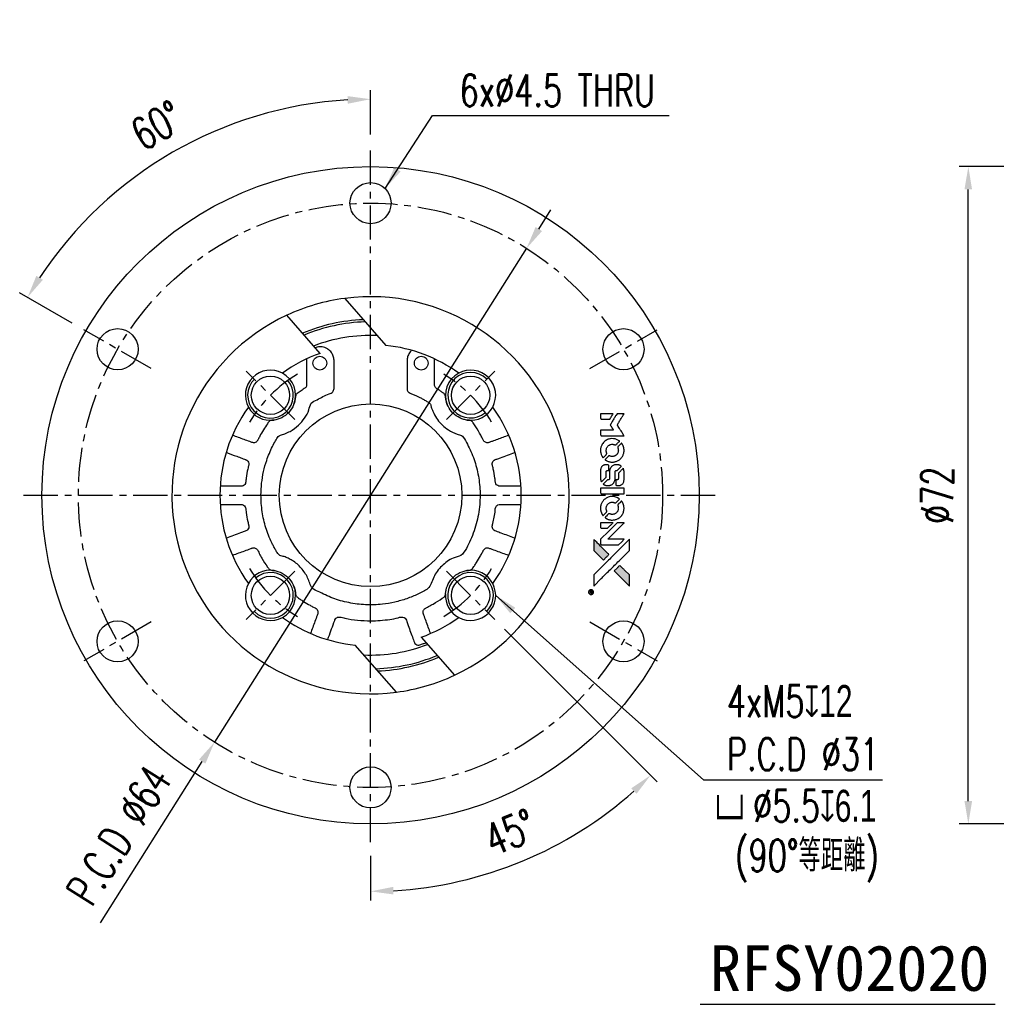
# Model space of a CAD drawing. Header units: millimetres. Extents: x -30 to 365, y -61 to 53.
# Tile 1 of 3: x -30 to 77, y -56 to 52. Entities that reach past the tile are written whole.
import ezdxf
from ezdxf.enums import TextEntityAlignment as Align

# ---------------------------------------------------------------- set-up
doc = ezdxf.new("R2010")
doc.units = ezdxf.units.MM
doc.linetypes.add('CENTER', pattern=[2, 1.25, -0.25, 0.25, -0.25])
for name, color, linetype in [('CHA', 7, 'Continuous'), ('CL', 1, 'CENTER'), ('DIM', 4, 'Continuous'), ('OUT', 3, 'Continuous')]:
    doc.layers.add(name, color=color, linetype=linetype)
doc.styles.add('DIM-7', font='SIMPLEX.shx', dxfattribs={"width": 0.7, "bigfont": 'chineset.shx'})
doc.styles.add('T', font='kaiu.ttf')
doc.dimstyles.new('CNS', dxfattribs={"dimtxt": 3.5, "dimasz": 2.5, "dimexe": 1, "dimexo": 1.5, "dimgap": 0.09, "dimtad": 0, "dimdsep": 46, "dimtxsty": 'DIM-7', "dimcen": 0.09, "dimclrd": 1, "dimclre": 1, "dimclrt": 4, "dimadec": 0, "dimazin": 0, "dimtfac": 1, "dimtix": 1, "dimtmove": 2, "dimatfit": 3, "dimfxl": 1, "dimtvp": 0.971429, "dimtolj": 1, "dimarcsym": 0})

# ---------------------------------------------------------------- blocks, each defined once
blk = doc.blocks.new('*D0')
at = {"layer": 'DEFPOINTS', "color": 0}
for p in [(74.26, 36), (111, 36), (111, -36)]:
    blk.add_point(p, dxfattribs=at)
at = {"layer": 'DIM', "color": 0, "lineweight": -2}
for p, q in [((109.5, 36), (73.26, 36)), ((74.26, -33.5), (74.26, 33.5)), ((109.5, -36), (73.26, -36))]:
    blk.add_line(p, q, dxfattribs=at)
at = {"layer": 'DIM', "color": 0}
for points in [[(73.84, 33.5), (74.67, 33.5), (74.26, 36)], [(73.84, -33.5), (74.67, -33.5), (74.26, -36)]]:
    blk.add_solid(points, dxfattribs=at)
at = {"layer": 'DIM', "color": 0, "insert": (70.86, 0), "char_height": 3.5, "attachment_point": 5, "rotation": 90, "style": 'DIM-7'}
blk.add_mtext('\\A1;%%C72', dxfattribs=at)
blk = doc.blocks.new('*D18')
at = {"layer": 'DEFPOINTS', "color": 0}
for p in [(8.78, 38), (17.08, -8.31), (22.39, -13.61), (8.78, -38), (20, -41.9)]:
    blk.add_point(p, dxfattribs=at)
at = {"layer": 'DIM', "color": 0, "lineweight": -2}
for p, q in [((23.45, -14.67), (40.16, -31.38)), ((8.78, -39.5), (8.78, -44.38))]:
    blk.add_line(p, q, dxfattribs=at)
blk.add_arc((8.78, 0), 43.38, 273.3026, 311.6974, dxfattribs=at)
at = {"layer": 'DIM', "color": 0}
for points in [[(37.34, -32.09), (37.92, -32.69), (39.45, -30.67)], [(11.29, -43.72), (11.26, -42.89), (8.78, -43.38)]]:
    blk.add_solid(points, dxfattribs=at)
at = {"layer": 'DIM', "color": 0, "insert": (24.07, -36.93), "char_height": 3.5, "attachment_point": 5, "rotation": 22.5, "style": 'DIM-7'}
blk.add_mtext('\\A1;45°', dxfattribs=at)
blk = doc.blocks.new('*D19')
at = {"layer": 'DEFPOINTS', "color": 0}
for p in [(25.87, 27.05), (-8.32, -27.05)]:
    blk.add_point(p, dxfattribs=at)
at = {"layer": 'DIM', "color": 0, "lineweight": -2}
for p, q in [((27.21, 29.16), (28.54, 31.28)), ((25.87, 27.05), (-8.32, -27.05)), ((-20.81, -46.81), (-9.66, -29.16))]:
    blk.add_line(p, q, dxfattribs=at)
at = {"layer": 'DIM', "color": 0}
for points in [[(26.86, 29.39), (27.56, 28.94), (25.87, 27.05)], [(-10.01, -28.94), (-9.31, -29.39), (-8.32, -27.05)]]:
    blk.add_solid(points, dxfattribs=at)
at = {"layer": 'DIM', "color": 0, "insert": (-18.78, -37.23), "char_height": 3.5, "attachment_point": 5, "rotation": 57.7046, "style": 'DIM-7'}
blk.add_mtext('\\A1;P.C.D ∅64', dxfattribs=at)
blk = doc.blocks.new('*D20')
at = {"layer": 'DEFPOINTS', "color": 0}
for p in [(-6.06, 40.76), (8.78, 38), (-22.62, 18.12), (-15.26, 13.87), (8.78, -38)]:
    blk.add_point(p, dxfattribs=at)
at = {"layer": 'DIM', "color": 7, "lineweight": -2}
for p, q in [((8.78, 39.5), (8.78, 44.38)), ((-23.92, 18.87), (-29.66, 22.19))]:
    blk.add_line(p, q, dxfattribs=at)
blk.add_arc((8.78, 0), 43.38, 93.3026, 146.6974, dxfattribs=at)
at = {"layer": 'DIM', "color": 7}
for points in [[(6.26, 43.72), (6.29, 42.89), (8.78, 43.38)], [(-27.12, 23.6), (-27.83, 24.04), (-28.79, 21.69)]]:
    blk.add_solid(points, dxfattribs=at)
at = {"layer": 'DIM', "color": 7, "insert": (-14.61, 40.51), "char_height": 3.5, "attachment_point": 5, "rotation": 30, "style": 'DIM-7'}
blk.add_mtext('\\A1;60°', dxfattribs=at)
blk = doc.blocks.new('A$C4a83a9b0')
at = {"linetype": 'Continuous'}
h = blk.add_hatch(color=256, dxfattribs=at)
h.dxf.hatch_style = 1
h.paths.add_polyline_path([(3147, 747), (3045, 747), (2943, 747), (2856, 658, 0.000288), (2822, 624, 0.000479), (2794, 596, 0.000013), (2768, 570, 0.197177), (2768, 570, 0.197497), (2768, 569, 0.00004), (2783, 554, 0.000834), (2799, 538, 0.000506), (2818, 519), (2869, 468), (3008, 607)])
h.paths.add_polyline_path([(2670, 271), (2620, 321, 0.000476), (2601, 340, 0.000789), (2584, 357, 0.000035), (2569, 371, 0.19758), (2569, 372, 0.198396), (2569, 371, 0.000019), (2549, 351, 0.000582), (2526, 329, 0.000351), (2500, 303, 0.000108), (2389, 191, 0.000692), (2332, 134, 0.000077), (2294, 95, 0.197527), (2293, 94, 0.410182), (2294, 93, 0.000493), (2314, 93, 0.002424), (2343, 93, 0.000529), (2393, 93), (2493, 93), (2581, 182)])
for points in [[(2413, 624, -0.000056), (2473, 563, -0.000021), (2559, 478, -0.000021), (2652, 385, -0.000025), (2739, 297), (2943, 93), (3044, 93), (3145, 93), (3009, 230, 0.000274), (2943, 296, 0.000123), (2857, 383, 0.000121), (2766, 475, 0.000165), (2683, 557), (2494, 747), (2392, 747), (2291, 747)], [(2856, 658, 0.000288), (2822, 624, 0.000479), (2794, 596, 0.000013), (2768, 570, 0.197177), (2768, 570, 0.197497), (2768, 569, 0.00004), (2783, 554, 0.000836), (2799, 538, 0.000505), (2818, 519), (2869, 468), (3008, 607), (3147, 747), (3045, 747), (2943, 747)], [(0, 584), (0, 519), (18, 508, -0.000297), (29, 501, -0.000037), (52, 487, -0.000043), (80, 470, -0.000036), (111, 451, 0.000044), (140, 433, 0.000063), (166, 417, 0.000035), (188, 404, 0.0009), (194, 400), (203, 395), (214, 402, 0.001175), (221, 406, 0.000208), (233, 413, 0.000225), (247, 422, 0.000203), (262, 432, -0.000711), (276, 440, -0.001119), (288, 448, -0.000263), (299, 455, -0.04589), (300, 455, -0.519312), (301, 454, -0.001914), (302, 437, -0.003124), (302, 408, -0.000285), (302, 337), (302, 219), (343, 219, 0.001727), (373, 219, 0.025279), (383, 219, 0.073886), (390, 221, 0.07426), (395, 224, 0.03264), (396, 225, 0.01784), (398, 227, 0.017712), (399, 229, 0.026854), (400, 231), (403, 235), (403, 442), (403, 649), (401, 647, -0.004595), (399, 646, -0.00016), (393, 642, -0.000298), (385, 638, -0.000208), (377, 633, 0.000986), (352, 617, 0.00025), (312, 592, 0.000268), (270, 566, 0.000436), (234, 543, -0.002932), (222, 535, -0.004718), (212, 529, -0.001113), (203, 524, -0.227179), (202, 524, -0.045982), (201, 524, -0.000145), (188, 532, -0.000825), (175, 540, -0.000517), (159, 550, 0.000056), (104, 584, 0.000289), (74, 603, 0.000481), (51, 617, 0.000418), (28, 631), (0, 648)], [(494, 559, 0.064158), (468, 510, 0.06356), (455, 455, 0.064004), (456, 399, 0.066747), (471, 345, 0.04321), (489, 312, 0.044737), (513, 283, 0.044901), (541, 258, 0.044184), (573, 239, 0.026293), (598, 229, 0.033344), (621, 222, 0.033227), (646, 219, 0.025815), (673, 218, 0.023119), (698, 220, 0.031044), (721, 224, 0.031337), (743, 231, 0.024258), (766, 241, 0.015622), (774, 245, 0.008495), (784, 251, 0.008415), (793, 257, 0.020814), (799, 262), (802, 264), (772, 295, 0.002843), (748, 318, 0.033917), (739, 327, 0.087906), (732, 330, 0.073302), (723, 332, 0.022047), (719, 331, 0.026465), (715, 331, 0.022233), (711, 330, 0.009985), (706, 328, -0.039011), (686, 323, -0.044398), (666, 322, -0.045096), (647, 324, -0.04265), (628, 329, -0.071154), (601, 344, -0.068827), (579, 365, -0.068713), (564, 392, -0.070507), (557, 422, -0.028605), (557, 435, -0.031418), (558, 447, -0.031044), (560, 460, -0.02668), (564, 472, 0.038913), (567, 479, 0.043732), (568, 487, 0.047754), (567, 494, 0.075756), (566, 499, 0.07294), (564, 502, 0.003456), (556, 510, 0.005023), (546, 521, 0.002422), (532, 535, 0.000819), (520, 547, 0.001349), (510, 557, 0.0001), (500, 566, 0.205335), (500, 567, 0.219821), (500, 566, 0.002494), (498, 564, 0.007089), (496, 562, 0.004494)], [(646, 646, 0.024131), (627, 644, 0.022344), (609, 639, 0.021883), (590, 633, 0.020884), (572, 625, 0.010669), (562, 619, 0.010389), (552, 613, 0.010913), (543, 608, 0.022227), (536, 603), (534, 601), (566, 569, 0.002452), (579, 556, 0.003628), (590, 546, 0.001662), (600, 536, 0.070159), (602, 535, 0.047671), (604, 534, 0.018624), (607, 534, 0.017921), (610, 533, 0.018804), (613, 533, 0.018255), (617, 533, 0.041312), (620, 533, 0.037164), (623, 534, 0.012342), (627, 536, -0.015101), (638, 540, -0.035998), (646, 542, -0.033244), (655, 543, -0.011249), (669, 543, -0.004059), (679, 543, -0.019693), (685, 543, -0.027943), (690, 542, -0.014411), (696, 540, -0.033089), (711, 535, -0.033887), (724, 528, -0.034021), (737, 520, -0.033942), (748, 510, -0.02816), (758, 498, -0.035032), (766, 486, -0.035269), (772, 473, -0.029196), (777, 459, -0.037862), (780, 442, -0.043657), (780, 426, -0.043064), (778, 410, -0.035184), (772, 393, 0.033699), (770, 386, 0.052815), (769, 378, 0.059167), (769, 372, 0.058972), (771, 366, 0.059208), (774, 361, 0.021125), (780, 355, 0.008691), (790, 345, 0.000851), (814, 321, 0.001873), (826, 309, 0.013884), (832, 303, 0.022355), (836, 300, 0.341453), (837, 301, 0.073011), (841, 304, 0.004587), (848, 315, 0.00748), (855, 327, 0.016837), (860, 336, 0.028606), (870, 359, 0.031352), (877, 381, 0.031004), (881, 405, 0.0268), (882, 430, 0.026698), (881, 457, 0.03002), (877, 482, 0.030357), (869, 506, 0.028554), (859, 530, 0.062944), (830, 574, 0.062206), (790, 610, 0.062448), (743, 634, 0.064355), (692, 646, 0.017377), (682, 647, 0.008369), (669, 647, 0.008367), (656, 647, 0.01757)], [(953, 591, 0.023289), (946, 581, 0.026845), (941, 571, 0.026047), (937, 560, 0.019751), (933, 547, 0.013249), (932, 540, 0.025169), (931, 534, 0.016532), (931, 527, 0.002937), (931, 514, 0.003317), (931, 501, 0.011808), (931, 494, 0.01777), (931, 488, 0.021476), (932, 483, 0.04325), (939, 460, 0.045753), (950, 439, 0.04649), (965, 421, 0.047672), (982, 406, 0.025315), (989, 401, 0.015208), (998, 396, 0.01512), (1008, 392, 0.022488), (1017, 389, 0.027857), (1030, 385, 0.034138), (1043, 383, 0.014286), (1063, 383, 0.00124), (1113, 383, -0.00103), (1144, 382, -0.002552), (1166, 382, -0.001594), (1184, 382, -0.047676), (1188, 381, -0.085307), (1195, 378, -0.097789), (1201, 373, -0.085947), (1205, 366, -0.051339), (1207, 356, 0.014634), (1207, 352, 0.015028), (1208, 349, 0.014927), (1208, 346, 0.059415), (1209, 345, 0.070595), (1212, 341, 0.00028), (1247, 305, 0.000111), (1283, 268, 0.200239), (1285, 268, 0.268906), (1286, 268, 0.001866), (1291, 277, 0.007532), (1296, 286, 0.017818), (1299, 292, 0.013256), (1302, 299, 0.011636), (1304, 307, 0.011528), (1307, 315, 0.012303), (1309, 323, 0.0423), (1310, 335, 0.013657), (1311, 353, 0.013857), (1310, 371, 0.037428), (1308, 384, 0.014927), (1306, 393, 0.0122), (1303, 402, 0.012518), (1300, 410, 0.023062), (1297, 417, 0.065961), (1281, 441, 0.06055), (1258, 461, 0.059676), (1231, 475, 0.060497), (1202, 483, 0.025683), (1196, 483, 0.001528), (1177, 483, 0.002124), (1153, 483, 0.001173), (1123, 484, -0.000809), (1072, 484, -0.017164), (1057, 484, -0.063931), (1048, 486, -0.108429), (1043, 489, -0.052941), (1039, 493, -0.063675), (1037, 498, -0.050562), (1036, 503, -0.020337), (1035, 511, 0.009897), (1035, 515, 0.016482), (1034, 519, 0.019019), (1033, 522, 0.06043), (1033, 524, 0.076267), (1029, 529, 0.00054), (996, 562, 0.000307), (961, 596, 0.142594), (959, 597, 0.232419), (958, 597, 0.022995), (956, 596, 0.024627), (955, 594, 0.015407)], [(1047, 647, 0.018538), (1040, 646, 0.010695), (1032, 645, 0.01068), (1025, 643, 0.017678), (1018, 641, 0.013849), (1011, 638, 0.011814), (1004, 635, 0.004513), (997, 632, 0.290035), (996, 631, 0.196418), (996, 630, 0.000124), (1009, 618, 0.001477), (1022, 604, 0.000898), (1039, 587), (1082, 545), (1135, 544, -0.001471), (1175, 544, -0.028714), (1188, 543, -0.097073), (1195, 541, -0.084199), (1201, 536, -0.042698), (1204, 532, -0.053912), (1206, 528, -0.051004), (1207, 524, -0.032967), (1207, 518, 0.00807), (1207, 516, 0.003023), (1207, 512, 0.002994), (1207, 508, 0.003629), (1208, 504), (1208, 495), (1249, 495, 0.001618), (1269, 495, 0.005206), (1282, 495, 0.00535), (1291, 495, 0.060675), (1294, 496, 0.048484), (1296, 497, 0.02389), (1299, 498, 0.022812), (1301, 500, 0.02462), (1303, 502, 0.061781), (1307, 507, 0.080179), (1310, 512, 0.048561), (1311, 520, 0.010021), (1311, 534, 0.016602), (1310, 554, 0.031409), (1308, 569, 0.036474), (1305, 582, 0.03439), (1299, 595, 0.065928), (1285, 615, 0.069066), (1266, 631, 0.065697), (1243, 641, 0.051559), (1216, 646, 0.020904), (1202, 647, 0.000451), (1131, 647, 0.000419), (1060, 647, 0.022759)], [(1360, 433), (1361, 219), (1403, 219), (1445, 219), (1450, 222, 0.071429), (1454, 225, 0.054799), (1457, 229, 0.053585), (1460, 234, 0.060698), (1461, 239, 0.033975), (1462, 248, 0.000112), (1462, 357, 0.000726), (1462, 464, 0.001084), (1461, 557), (1461, 648), (1410, 648), (1360, 648)], [(1552, 559, 0.018008), (1546, 550, 0.009842), (1539, 538, 0.009807), (1532, 526, 0.015716), (1527, 515, 0.048467), (1515, 477, 0.045841), (1511, 436, 0.046006), (1513, 395, 0.049638), (1524, 357, 0.064819), (1550, 307, 0.06695), (1588, 266, 0.066691), (1636, 236, 0.063505), (1691, 220, 0.03135), (1705, 218, 0.010439), (1725, 218, 0.010391), (1746, 218, 0.032408), (1759, 220, 0.015696), (1776, 223, 0.018095), (1791, 227, 0.018551), (1805, 233, 0.018352), (1820, 239, 0.015568), (1829, 244, 0.009832), (1839, 250, 0.009795), (1849, 257, 0.023727), (1856, 262), (1859, 264), (1828, 295, 0.001528), (1811, 313, 0.010022), (1802, 322, 0.019586), (1796, 326, 0.061865), (1792, 329, 0.055054), (1785, 331, 0.061607), (1778, 332, 0.048725), (1771, 331, 0.020221), (1761, 328, -0.017722), (1750, 325, -0.02685), (1740, 323, -0.02759), (1730, 322, -0.020233), (1719, 322, -0.04793), (1699, 325, -0.048386), (1679, 332, -0.047866), (1661, 342, -0.044964), (1645, 356, -0.04333), (1631, 373, -0.050921), (1622, 391, -0.051473), (1616, 411, -0.0459), (1614, 432, -0.019014), (1614, 442, -0.024114), (1616, 451, -0.025081), (1618, 460, -0.023892), (1620, 469, 0.008624), (1623, 475, 0.026486), (1624, 480, 0.035074), (1625, 484, 0.02756), (1625, 489, 0.087163), (1624, 496, 0.073291), (1620, 503, 0.028074), (1611, 512, 0.002594), (1589, 535), (1557, 567)], [(1702, 646, 0.023681), (1684, 644, 0.022402), (1666, 639, 0.021929), (1649, 633, 0.020503), (1631, 625, 0.013745), (1621, 620, 0.009767), (1610, 614, 0.009658), (1601, 607, 0.027804), (1594, 602), (1592, 600), (1623, 569, 0.002053), (1638, 554, 0.006738), (1649, 544, 0.007826), (1656, 538, 0.063909), (1659, 535, 0.061532), (1665, 533, 0.068674), (1671, 533, 0.052072), (1678, 534, 0.019648), (1687, 537, -0.018366), (1698, 540, -0.0288), (1708, 542, -0.029061), (1718, 543, -0.019155), (1730, 543, -0.053809), (1755, 540, -0.058833), (1778, 531, -0.058566), (1799, 516, -0.052525), (1816, 498, -0.044733), (1826, 481, -0.040573), (1833, 463, -0.041123), (1837, 445, -0.04951), (1838, 427, -0.017369), (1837, 418, -0.024255), (1835, 411, -0.023787), (1833, 403, -0.015798), (1830, 395, 0.010631), (1828, 390, 0.033653), (1827, 386, 0.037806), (1827, 383, 0.016307), (1827, 378, 0.068179), (1828, 369, 0.095747), (1831, 362, 0.033418), (1840, 352, 0.002133), (1867, 325, 0.001452), (1883, 310, 0.012393), (1890, 304, 0.020479), (1894, 301, 0.344362), (1896, 301, 0.074287), (1899, 304, 0.005454), (1906, 316, 0.008391), (1914, 328, 0.017097), (1919, 338, 0.027375), (1928, 358, 0.02835), (1934, 379, 0.027723), (1938, 401, 0.023913), (1940, 425, 0.027047), (1939, 453, 0.031685), (1935, 479, 0.032425), (1928, 504, 0.031013), (1918, 528, 0.037914), (1901, 557, 0.040153), (1880, 583, 0.039834), (1855, 604, 0.036173), (1826, 623, 0.040752), (1798, 635, 0.035885), (1766, 644, 0.035491), (1734, 647, 0.037615)], [(1990, 585), (1990, 520), (2141, 369), (2292, 219), (2334, 219, 0.0008), (2360, 219, 0.010795), (2370, 219, 0.030495), (2376, 220, 0.080372), (2380, 221, 0.03816), (2383, 224, 0.041799), (2386, 226, 0.042486), (2389, 229, 0.042078), (2391, 233, 0.099276), (2392, 238, 0.003302), (2392, 259, 0.002586), (2392, 296, 0.000204), (2392, 393), (2392, 549), (2342, 599), (2292, 649), (2291, 499), (2291, 349), (2143, 498, 0.000253), (2086, 554, 0.000412), (2038, 603, 0.000041), (1995, 646, 0.041338), (1993, 648), (1990, 650)], [(0, 333), (0, 219), (42, 219, 0.000842), (68, 219, 0.010591), (78, 219, 0.028995), (84, 219, 0.069543), (87, 221, 0.051063), (91, 223, 0.039932), (95, 226, 0.039414), (98, 230, 0.045845), (100, 233, 0.094811), (101, 237, 0.007124), (101, 249, 0.004713), (101, 268, 0.000534), (101, 311), (101, 385), (91, 391, 0.000828), (60, 410, 0.000879), (31, 428, 0.000048), (1, 446, 0.137596), (0, 447, 0.413028), (0, 446, 0.000016), (0, 413, 0.000623), (0, 376, 0.000374)], [(947, 370, 0.065483), (942, 367, 0.053271), (938, 363, 0.052018), (934, 359, 0.0556), (931, 353, 0.036839), (930, 350, 0.026922), (930, 346, 0.016905), (930, 340, 0.004317), (930, 332, 0.016369), (930, 313, 0.029936), (932, 298, 0.03418), (936, 285, 0.031327), (941, 272, 0.046935), (951, 256, 0.054053), (963, 243, 0.053701), (977, 233, 0.045364), (995, 225, 0.032479), (1010, 221, 0.03386), (1025, 219, 0.013578), (1050, 219, 0.001155), (1113, 219, 0.000413), (1166, 219, 0.005008), (1187, 219, 0.013199), (1199, 220, 0.033956), (1207, 221, 0.013909), (1216, 223, 0.010864), (1225, 226, 0.010938), (1234, 229, 0.028702), (1239, 232), (1244, 234), (1201, 278), (1158, 322), (1107, 322, -0.001504), (1085, 322, -0.00328), (1069, 322, -0.001901), (1056, 322, -0.061333), (1053, 323, -0.063621), (1048, 324, -0.048633), (1044, 327, -0.046769), (1040, 331, -0.047961), (1038, 336, -0.02678), (1036, 340, -0.050957), (1035, 343, -0.029398), (1035, 347, -0.00401), (1034, 357), (1034, 372), (993, 372, 0.001061), (969, 371, 0.009147), (958, 371, 0.020721), (952, 371, 0.051619)], [(1990, 332), (1990, 218), (2032, 219), (2075, 219), (2080, 222, 0.03146), (2082, 224, 0.026444), (2084, 226, 0.026444), (2086, 228, 0.031457), (2087, 230), (2091, 235), (2091, 291), (2091, 347), (2041, 396, 0.000745), (2022, 415, 0.001228), (2006, 431, 0.000087), (1991, 445, 0.195134), (1991, 446, 0.412117), (1990, 445, 0.000048), (1990, 412, 0.00109), (1990, 376, 0.000653)], [(2500, 303, 0.000108), (2389, 191, 0.000692), (2332, 134, 0.000077), (2294, 95, 0.197527), (2293, 94, 0.410182), (2294, 93, 0.000493), (2314, 93, 0.002424), (2343, 93, 0.000529), (2393, 93), (2493, 93), (2581, 182), (2670, 271), (2620, 321, 0.000476), (2601, 340, 0.000789), (2584, 357, 0.000035), (2569, 371, 0.19758), (2569, 372, 0.198396), (2569, 371, 0.000019), (2549, 351, 0.000582), (2526, 329, 0.000351)], [(3243, 89, 0.082374), (3230, 83, 0.083404), (3220, 73, 0.082663), (3213, 60, 0.07897), (3211, 46, 0.084941), (3214, 30, 0.08953), (3222, 16, 0.090743), (3234, 6, 0.090193), (3249, 1, 0.10067), (3266, 1, 0.099454), (3281, 9, 0.097736), (3293, 22, 0.09365), (3299, 38, 0.07584), (3299, 51, 0.068415), (3296, 64, 0.068328), (3289, 75, 0.075277), (3279, 83, 0.059367), (3271, 88, 0.048986), (3262, 90, 0.048519), (3252, 90, 0.055347)], [(3237, 45), (3237, 20), (3240, 20), (3243, 20), (3243, 30), (3244, 41), (3250, 41), (3256, 42), (3260, 35, -0.003356), (3262, 32, -0.002757), (3264, 29, -0.002784), (3266, 26, -0.007382), (3267, 24, 0.019487), (3269, 21, 0.098302), (3270, 20, 0.116932), (3271, 20, 0.032798), (3273, 20), (3277, 20), (3274, 24, 0.005748), (3273, 27, 0.002522), (3271, 30, 0.002495), (3269, 33, 0.00334), (3267, 36), (3263, 42), (3267, 44, 0.066516), (3270, 46, 0.085926), (3272, 49, 0.082934), (3274, 53, 0.05747), (3274, 57, 0.023576), (3273, 60, 0.043538), (3273, 62, 0.050891), (3272, 64, 0.049897), (3271, 65, 0.067884), (3268, 68, 0.077412), (3264, 70, 0.049266), (3258, 70, 0.012208), (3250, 71), (3237, 71)], [(3264, 62, -0.120545), (3266, 60, -0.09136), (3267, 57, -0.087576), (3267, 53, -0.098026), (3265, 50, -0.079907), (3264, 49, -0.087697), (3262, 48, -0.041371), (3259, 48, -0.005557), (3253, 48), (3243, 47), (3243, 56), (3243, 65), (3252, 65, -0.007471), (3258, 64, -0.035301), (3261, 64, -0.060486), (3263, 64, -0.063546)]]:
    blk.add_lwpolyline(points, format="xyb", close=True)
blk = doc.blocks.new('A$C9323e3cd')
at = {"xscale": 0.006, "yscale": 0.006, "zscale": 0.006, "rotation": 90}
blk.add_blockref('A$C4a83a9b0', (4.48, 0), dxfattribs=at)

msp = doc.modelspace()

# ---------------------------------------------------------------- linework, layer by layer
at = {"layer": 'CL', "color": 7, "ltscale": 3}
for p, q in [((8.776, -37.998), (8.776, 37.998)), ((-15.257, 13.875), (-22.618, 18.125)), ((32.808, 13.875), (40.169, 18.125)), ((0.467, 8.309), (-4.836, 13.612)), ((17.084, 8.309), (22.387, 13.612)), ((-29.222, 0), (46.774, 0)), ((0.467, -8.309), (-4.836, -13.612)), ((17.084, -8.309), (22.387, -13.612)), ((-15.257, -13.875), (-22.618, -18.125)), ((32.808, -13.875), (40.169, -18.125))]:
    msp.add_line(p, q, dxfattribs=at)
msp.add_circle((8.776, 0), 32, dxfattribs=at)
for start, end in [(121.12474, 148.87526), (31.12474, 58.87526), (211.12474, 238.87526), (301.12474, 328.87526)]:
    msp.add_arc((8.776, 0), 15.5, start, end, dxfattribs=at)
at = {"layer": 'DIM', "color": 7}
msp.add_line((44.872, -55.751), (77.197, -55.751), dxfattribs=at)
for centre, start, end in [((19.736, 10.96), 45, 310.37435), ((-2.185, 10.96), 135, 40.37435), ((-2.185, -10.96), 225, 130.37435), ((19.736, -10.96), 315, 220.37435)]:
    msp.add_arc(centre, 2.5, start, end, dxfattribs=at)
at = {"layer": 'OUT', "color": 7, "linetype": 'Continuous'}
for p, q in [((5.947, 21.565), (10.453, 16.415)), ((3.242, 15.544), (-0.408, 19.716)), ((14.309, -15.544), (17.959, -19.716)), ((11.604, -21.565), (7.098, -16.415))]:
    msp.add_line(p, q, dxfattribs=at)
for centre, radius in [((8.776, 0), 35.998), ((8.776, 32), 2.25), ((-18.937, 16), 2.25), ((36.488, 16), 2.25), ((-2.185, 10.96), 2.1), ((19.736, 10.96), 2.1), ((8.776, 0), 10), ((-2.185, -10.96), 2.1), ((19.736, -10.96), 2.1), ((-18.937, -16), 2.25), ((36.488, -16), 2.25), ((8.776, -32), 2.25)]:
    msp.add_circle(centre, radius, dxfattribs=at)
for centre, radius, start, end in [((8.776, 0), 21.75, 294.97423, 97.47268), ((8.776, 0), 21.75, 97.47268, 114.97423), ((8.776, 0), 21.75, 114.97423, 277.47268), ((8.776, 0), 19.25, 92.34915, 112.79903), ((8.776, 0), 19, 91.7397, 112.54833), ((8.776, 0), 17.5, 87.57153, 110.88413), ((8.776, 0), 16.5, 54.18787, 84.16528), ((8.776, 0), 16.5, 109.59441, 125.81213), ((-2.185, 10.96), 2.75, 61.65791, 208.34209), ((-2.185, 10.96), 2.75, 338.77754, 61.65791), ((19.736, 10.96), 2.75, 118.34209, 202.00383), ((19.736, 10.96), 2.75, 331.65791, 118.34209), ((8.776, 0), 16.5, 144.18787, 215.81213), ((-2.185, 10.96), 2.75, 208.34209, 278.12439), ((19.736, 10.96), 2.75, 262.49116, 331.65791), ((8.776, 0), 16.5, 324.18787, 35.81213), ((-2.185, -10.96), 2.75, 81.8876, 151.65791), ((19.736, -10.96), 2.75, 28.34209, 98.28167), ((-2.185, -10.96), 2.75, 151.65791, 298.34209), ((19.736, -10.96), 2.75, 241.65791, 28.34209), ((-2.185, -10.96), 2.75, 298.34209, 23.27986), ((19.736, -10.96), 2.75, 176.53598, 241.65791), ((8.776, 0), 16.5, 234.18787, 264.16528), ((8.776, 0), 16.5, 289.59441, 305.81213), ((8.776, 0), 17.5, 267.57153, 290.88413), ((8.776, 0), 19, 271.7397, 292.54833), ((8.776, 0), 19.25, 272.34915, 292.79903), ((8.776, 0), 21.75, 277.47268, 294.97423)]:
    msp.add_arc(centre, radius, start, end, dxfattribs=at)
for points, knots in [([(18.941, 6.376), (19.238, 5.854), (19.841, 4.794), (20.434, 3.031), (20.77, 1.169), (20.798, -0.469), (20.653, -1.821), (20.441, -2.882), (20.139, -3.905), (19.751, -4.892), (19.299, -5.784), (18.778, -6.698), (17.843, -6.81), (17.165, -7.252), (16.566, -7.73), (16.072, -8.316), (15.666, -8.962), (15.461, -9.646), (15.123, -10.265), (14.52, -10.523), (13.774, -10.936), (12.74, -11.349), (11.436, -11.729), (9.923, -11.981), (8.222, -12.037), (6.394, -11.803), (4.618, -11.33), (3.376, -10.668), (2.368, -10.257), (2.104, -9.621), (1.904, -9.033), (1.586, -8.479), (1.196, -7.966), (0.732, -7.514), (0.25, -7.159), (-0.231, -6.902), (-0.673, -6.693), (-1.157, -6.636), (-1.465, -6.287), (-1.66, -5.921), (-1.862, -5.562), (-2.246, -4.79), (-2.733, -3.552), (-3.135, -1.797), (-3.258, -0.156), (-3.176, 1.315), (-2.965, 2.59), (-2.589, 3.948), (-2.12, 5.069), (-1.711, 5.849), (-1.491, 6.205), (-1.363, 6.458), (-1.117, 6.604), (-0.853, 6.654), (-0.493, 6.785), (0.125, 7.062), (0.893, 7.613), (1.574, 8.436), (2.043, 9.24), (2.176, 10.147), (2.931, 10.462), (3.564, 10.82), (4.132, 11.085), (4.687, 11.254), (4.798, 11.716), (4.77, 12.12), (4.777, 12.531), (4.775, 12.974), (4.775, 13.451), (4.777, 13.963), (4.771, 14.453), (4.788, 14.918), (4.675, 15.357), (4.432, 15.753), (4.031, 16.094), (3.501, 16.277), (3.027, 16.265), (2.786, 16.17), (2.718, 16.144)], [0, 0, 0, 0, 0.0272628, 0.0554002, 0.0841059, 0.1130336, 0.1295354, 0.1459239, 0.1621347, 0.1781075, 0.1937877, 0.20868, 0.2221847, 0.2336391, 0.2452694, 0.256909, 0.2683909, 0.2795611, 0.2895816, 0.2989434, 0.3084299, 0.3286542, 0.3492676, 0.3701461, 0.3982764, 0.4263073, 0.4539121, 0.4807936, 0.4914824, 0.5010396, 0.5104442, 0.52008, 0.5298569, 0.5396765, 0.5494377, 0.5570049, 0.564432, 0.5716477, 0.5782477, 0.5844298, 0.5906678, 0.5969588, 0.623647, 0.6509394, 0.6785429, 0.6982425, 0.7178258, 0.737182, 0.7622025, 0.7729815, 0.7771716, 0.7812894, 0.7856268, 0.7895466, 0.7934973, 0.8029915, 0.8203381, 0.835914, 0.8511514, 0.8628923, 0.8740958, 0.8852949, 0.8964887, 0.9031995, 0.90959, 0.9157939, 0.9219978, 0.9282018, 0.9359566, 0.9437115, 0.9514664, 0.9583, 0.9647533, 0.9717823, 0.9791006, 0.9882851, 0.9966704, 1, 1, 1, 1]), ([(3.971, 14.47), (3.971, 14.564), (3.953, 14.663), (3.877, 14.848), (3.819, 14.934), (3.679, 15.073), (3.6, 15.125), (3.421, 15.2), (3.321, 15.22), (3.12, 15.22), (3.02, 15.2), (2.842, 15.125), (2.763, 15.073), (2.623, 14.934), (2.565, 14.848), (2.489, 14.663), (2.471, 14.564), (2.471, 14.377), (2.489, 14.278), (2.565, 14.093), (2.623, 14.007), (2.763, 13.868), (2.842, 13.816), (3.02, 13.741), (3.12, 13.72), (3.321, 13.72), (3.421, 13.741), (3.6, 13.816), (3.679, 13.868), (3.819, 14.007), (3.877, 14.093), (3.953, 14.278), (3.971, 14.377), (3.971, 14.47)], [0, 0, 0, 0, 0.0625, 0.0625, 0.125, 0.125, 0.1875, 0.1875, 0.25, 0.25, 0.3125, 0.3125, 0.375, 0.375, 0.4375, 0.4375, 0.5, 0.5, 0.5625, 0.5625, 0.625, 0.625, 0.6875, 0.6875, 0.75, 0.75, 0.8125, 0.8125, 0.875, 0.875, 0.9375, 0.9375, 1, 1, 1, 1]), ([(13.256, 15.84), (13.235, 15.827), (13.076, 15.726), (12.907, 15.407), (12.767, 14.977), (12.778, 14.55), (12.775, 14.146), (12.777, 13.349), (12.771, 12.57), (12.779, 11.828), (12.763, 11.492), (12.976, 11.222), (13.559, 11.039), (14.118, 10.754), (14.701, 10.436), (15.036, 10.245), (15.367, 10.012), (15.421, 9.633), (15.548, 9.306), (15.749, 8.842), (16.095, 8.274), (16.64, 7.66), (17.351, 7.104), (18.004, 6.793), (18.5, 6.626), (18.768, 6.578), (18.884, 6.443), (18.941, 6.376)], [0, 0, 0, 0, 0.0055811, 0.044097, 0.0795111, 0.1114611, 0.1429352, 0.1744095, 0.2980583, 0.324404, 0.3494906, 0.3743128, 0.3977515, 0.4906621, 0.5216468, 0.5526048, 0.5826159, 0.6104014, 0.6376603, 0.6653656, 0.7285706, 0.7926412, 0.8565247, 0.9387452, 0.9597065, 0.9800351, 1, 1, 1, 1]), ([(15.08, 14.47), (15.08, 14.564), (15.062, 14.663), (14.986, 14.848), (14.928, 14.934), (14.788, 15.073), (14.709, 15.125), (14.531, 15.2), (14.431, 15.22), (14.23, 15.22), (14.13, 15.2), (13.951, 15.125), (13.872, 15.073), (13.732, 14.934), (13.675, 14.848), (13.598, 14.663), (13.58, 14.564), (13.58, 14.377), (13.598, 14.278), (13.675, 14.093), (13.732, 14.007), (13.872, 13.868), (13.951, 13.816), (14.13, 13.741), (14.23, 13.72), (14.431, 13.72), (14.531, 13.741), (14.709, 13.816), (14.788, 13.868), (14.928, 14.007), (14.986, 14.093), (15.062, 14.278), (15.08, 14.377), (15.08, 14.47)], [0, 0, 0, 0, 0.0625, 0.0625, 0.125, 0.125, 0.1875, 0.1875, 0.25, 0.25, 0.3125, 0.3125, 0.375, 0.375, 0.4375, 0.4375, 0.5, 0.5, 0.5625, 0.5625, 0.625, 0.625, 0.6875, 0.6875, 0.75, 0.75, 0.8125, 0.8125, 0.875, 0.875, 0.9375, 0.9375, 1, 1, 1, 1]), ([(1.776, 14.899), (1.776, 14.09), (1.776, 13.18), (1.776, 12.27), (1.776, 12.144), (1.776, 12.119), (1.774, 12.072), (1.771, 12.048), (1.758, 11.977), (1.742, 11.93), (1.697, 11.842), (1.667, 11.802), (1.599, 11.732), (1.56, 11.705), (1.443, 11.632), (1.208, 11.483), (0.978, 11.327), (0.808, 11.207), (0.79, 11.193), (0.752, 11.166), (0.736, 11.153), (0.687, 11.108), (0.658, 11.073), (0.61, 10.995), (0.592, 10.953), (0.567, 10.867), (0.562, 10.819), (0.541, 10.496), (0.475, 10.193), (0.231, 9.608), (0.052, 9.327), (-0.397, 8.845), (-0.666, 8.645), (-1.24, 8.358), (-1.544, 8.27), (-1.873, 8.228), (-1.909, 8.224), (-1.981, 8.217), (-2.018, 8.216), (-2.119, 8.205), (-2.188, 8.183), (-2.31, 8.111), (-2.363, 8.062), (-2.441, 7.953), (-2.48, 7.898), (-2.671, 7.623), (-2.965, 7.172), (-3.232, 6.705), (-3.421, 6.35), (-3.483, 6.23), (-3.557, 6.08), (-3.572, 6.048), (-3.599, 5.998), (-3.614, 5.973), (-3.669, 5.903), (-3.716, 5.86), (-3.825, 5.795), (-3.886, 5.773), (-4.011, 5.753), (-4.073, 5.755), (-4.187, 5.779), (-4.238, 5.801), (-4.342, 5.839), (-4.604, 5.934), (-5.283, 6.181), (-5.91, 6.409), (-6.328, 6.561)], [0, 0, 0, 0, 0.125, 0.140625, 0.140625, 0.1445312, 0.1445312, 0.1484375, 0.1484375, 0.15625, 0.15625, 0.1640625, 0.1640625, 0.171875, 0.171875, 0.1875, 0.21875, 0.21875, 0.2226562, 0.2226562, 0.2265625, 0.2265625, 0.234375, 0.234375, 0.2421875, 0.2421875, 0.25, 0.25, 0.3125, 0.3125, 0.375, 0.375, 0.4375, 0.4375, 0.5, 0.5, 0.5078125, 0.5078125, 0.515625, 0.515625, 0.53125, 0.53125, 0.546875, 0.546875, 0.5625, 0.5625, 0.625, 0.6875, 0.6875, 0.71875, 0.71875, 0.7265625, 0.7265625, 0.734375, 0.734375, 0.75, 0.75, 0.765625, 0.765625, 0.78125, 0.78125, 0.796875, 0.796875, 0.8125, 0.875, 1, 1, 1, 1]), ([(23.877, 6.561), (23.479, 6.416), (22.881, 6.198), (22.184, 5.944), (21.885, 5.836), (21.736, 5.781), (21.696, 5.768), (21.603, 5.755), (21.554, 5.754), (21.406, 5.777), (21.31, 5.824), (21.203, 5.923), (21.173, 5.961), (21.126, 6.038), (21.109, 6.078), (21.012, 6.274), (20.931, 6.43), (20.679, 6.892), (20.499, 7.194), (20.212, 7.636), (20.114, 7.781), (19.987, 7.96), (19.963, 7.997), (19.911, 8.062), (19.88, 8.091), (19.777, 8.168), (19.693, 8.201), (19.6, 8.213), (19.59, 8.214), (19.569, 8.215), (19.562, 8.216), (19.537, 8.217), (19.485, 8.221), (19.365, 8.234), (19.26, 8.251), (19.05, 8.293), (18.909, 8.333), (18.49, 8.49), (18.219, 8.645), (17.74, 9.043), (17.533, 9.285), (17.218, 9.812), (17.109, 10.097), (17.018, 10.517), (16.999, 10.657), (16.989, 10.827), (16.985, 10.857), (16.969, 10.921), (16.958, 10.953), (16.916, 11.044), (16.875, 11.099), (16.803, 11.164), (16.776, 11.183), (16.725, 11.219), (16.647, 11.275), (16.463, 11.401), (16.251, 11.542), (16.089, 11.644), (16.008, 11.694), (15.984, 11.709), (15.937, 11.747), (15.915, 11.769), (15.855, 11.839), (15.823, 11.894), (15.783, 12.011), (15.776, 12.072), (15.776, 13.062), (15.776, 13.995), (15.776, 14.927)], [0, 0, 0, 0, 0.0625, 0.09375, 0.109375, 0.109375, 0.1171875, 0.1171875, 0.125, 0.125, 0.140625, 0.140625, 0.1484375, 0.1484375, 0.15625, 0.15625, 0.1875, 0.1875, 0.25, 0.25, 0.28125, 0.28125, 0.2890625, 0.2890625, 0.296875, 0.296875, 0.3125, 0.3125, 0.3144531, 0.3144531, 0.3164063, 0.3164063, 0.3203125, 0.328125, 0.34375, 0.34375, 0.375, 0.375, 0.4375, 0.4375, 0.5, 0.5, 0.5625, 0.5625, 0.59375, 0.59375, 0.6015625, 0.6015625, 0.609375, 0.609375, 0.625, 0.625, 0.6328125, 0.6328125, 0.640625, 0.65625, 0.6875, 0.703125, 0.703125, 0.7109375, 0.7109375, 0.71875, 0.71875, 0.734375, 0.734375, 0.75, 0.75, 1, 1, 1, 1]), ([(-7.007, 4.68), (-6.63, 4.543), (-6.063, 4.337), (-5.402, 4.096), (-5.072, 3.976), (-4.93, 3.924), (-4.871, 3.903), (-4.863, 3.9), (-4.844, 3.891), (-4.834, 3.886), (-4.805, 3.871), (-4.786, 3.86), (-4.693, 3.795), (-4.629, 3.718), (-4.556, 3.542), (-4.546, 3.446), (-4.566, 3.318), (-4.578, 3.279), (-4.597, 3.198), (-4.626, 3.077), (-4.654, 2.955), (-4.74, 2.548), (-4.798, 2.219), (-4.855, 1.807), (-4.871, 1.683), (-4.888, 1.539), (-4.895, 1.477), (-4.899, 1.436), (-4.901, 1.42), (-4.919, 1.333), (-4.949, 1.261), (-5.044, 1.136), (-5.108, 1.084), (-5.247, 1.016), (-5.322, 1.001), (-5.46, 0.999), (-5.529, 1), (-5.736, 1), (-6.425, 1), (-7.114, 1), (-7.666, 1)], [0, 0, 0, 0, 0.125, 0.1875, 0.21875, 0.234375, 0.234375, 0.2382812, 0.2382812, 0.2421875, 0.2421875, 0.25, 0.25, 0.28125, 0.28125, 0.3125, 0.3125, 0.328125, 0.328125, 0.34375, 0.375, 0.375, 0.5, 0.5, 0.53125, 0.546875, 0.5546875, 0.5546875, 0.5625, 0.5625, 0.59375, 0.59375, 0.625, 0.625, 0.65625, 0.65625, 0.6875, 0.6875, 0.75, 1, 1, 1, 1]), ([(25.229, 1), (24.826, 1), (24.222, 1), (23.517, 1), (23.164, 1), (23.013, 1), (22.937, 1), (22.918, 1), (22.875, 1.005), (22.853, 1.008), (22.744, 1.034), (22.656, 1.082), (22.522, 1.219), (22.477, 1.306), (22.449, 1.433), (22.446, 1.474), (22.437, 1.557), (22.423, 1.682), (22.407, 1.806), (22.349, 2.219), (22.292, 2.548), (22.204, 2.956), (22.177, 3.078), (22.143, 3.22), (22.128, 3.281), (22.118, 3.321), (22.115, 3.337), (22.1, 3.425), (22.103, 3.503), (22.147, 3.654), (22.189, 3.725), (22.296, 3.838), (22.361, 3.879), (22.491, 3.929), (22.556, 3.951), (22.75, 4.022), (23.4, 4.259), (24.049, 4.495), (24.568, 4.684)], [0, 0, 0, 0, 0.125, 0.1875, 0.21875, 0.234375, 0.234375, 0.2421875, 0.2421875, 0.25, 0.25, 0.28125, 0.28125, 0.3125, 0.3125, 0.328125, 0.328125, 0.34375, 0.375, 0.375, 0.5, 0.5, 0.53125, 0.546875, 0.5546875, 0.5546875, 0.5625, 0.5625, 0.59375, 0.59375, 0.625, 0.625, 0.65625, 0.65625, 0.6875, 0.6875, 0.75, 1, 1, 1, 1]), ([(-7.678, -1), (-7.275, -1), (-6.67, -1), (-5.965, -1), (-5.613, -1), (-5.462, -1), (-5.386, -1), (-5.367, -1), (-5.324, -1.005), (-5.302, -1.008), (-5.193, -1.034), (-5.105, -1.082), (-4.971, -1.219), (-4.926, -1.306), (-4.898, -1.433), (-4.895, -1.474), (-4.886, -1.557), (-4.872, -1.682), (-4.856, -1.806), (-4.798, -2.219), (-4.74, -2.548), (-4.653, -2.956), (-4.626, -3.078), (-4.592, -3.22), (-4.577, -3.281), (-4.567, -3.321), (-4.564, -3.337), (-4.549, -3.425), (-4.552, -3.503), (-4.596, -3.654), (-4.638, -3.725), (-4.745, -3.838), (-4.81, -3.879), (-4.94, -3.929), (-5.005, -3.951), (-5.199, -4.022), (-5.849, -4.259), (-6.498, -4.495), (-7.017, -4.684)], [0, 0, 0, 0, 0.125, 0.1875, 0.21875, 0.234375, 0.234375, 0.2421875, 0.2421875, 0.25, 0.25, 0.28125, 0.28125, 0.3125, 0.3125, 0.328125, 0.328125, 0.34375, 0.375, 0.375, 0.5, 0.5, 0.53125, 0.546875, 0.5546875, 0.5546875, 0.5625, 0.5625, 0.59375, 0.59375, 0.625, 0.625, 0.65625, 0.65625, 0.6875, 0.6875, 0.75, 1, 1, 1, 1]), ([(24.558, -4.68), (24.07, -4.502), (23.489, -4.291), (22.813, -4.045), (22.545, -3.947), (22.295, -3.858), (22.148, -3.672), (22.09, -3.472), (22.127, -3.279), (22.276, -2.684), (22.415, -2.033), (22.444, -1.302), (22.688, -1.02), (23.022, -0.995), (23.735, -1.007), (24.466, -0.999), (25.095, -1), (25.212, -1), (25.217, -1)], [0, 0, 0, 0, 0.1980928, 0.2356976, 0.2733023, 0.3076819, 0.3339575, 0.3601608, 0.384338, 0.4076865, 0.5945077, 0.6382974, 0.6812652, 0.7215656, 0.7602624, 0.9552948, 0.9982018, 1, 1, 1, 1]), ([(-6.326, -6.561), (-5.884, -6.4), (-5.22, -6.158), (-4.529, -5.907), (-4.267, -5.811), (-4.225, -5.796), (-4.197, -5.786), (-4.186, -5.782), (-4.127, -5.764), (-4.074, -5.756), (-3.912, -5.758), (-3.799, -5.799), (-3.671, -5.902), (-3.635, -5.942), (-3.58, -6.028), (-3.561, -6.072), (-3.496, -6.203), (-3.364, -6.463), (-3.223, -6.719), (-2.93, -7.225), (-2.72, -7.555), (-2.469, -7.914), (-2.441, -7.953), (-2.384, -8.033), (-2.355, -8.067), (-2.247, -8.158), (-2.154, -8.199), (-2.051, -8.213), (-2.04, -8.214), (-2.017, -8.215), (-2.009, -8.216), (-1.981, -8.218), (-1.924, -8.222), (-1.866, -8.228), (-1.751, -8.243), (-1.673, -8.257), (-1.284, -8.342), (-0.968, -8.47), (-0.394, -8.845), (-0.138, -9.092), (0.259, -9.653), (0.4, -9.966), (0.519, -10.434), (0.545, -10.59), (0.56, -10.78), (0.561, -10.817), (0.572, -10.888), (0.582, -10.924), (0.623, -11.027), (0.667, -11.09), (0.747, -11.163), (0.776, -11.184), (0.834, -11.225), (0.92, -11.286), (1.124, -11.426), (1.301, -11.542), (1.659, -11.768), (1.902, -11.912), (2.274, -12.117), (2.461, -12.216), (2.65, -12.311), (2.745, -12.357), (2.771, -12.37), (2.821, -12.404), (2.846, -12.423), (2.915, -12.491), (2.954, -12.547), (3.006, -12.671), (3.019, -12.738), (3.019, -12.867), (3.006, -12.928), (2.966, -13.038), (2.866, -13.313), (2.606, -14.027), (2.366, -14.686), (2.206, -15.126)], [0, 0, 0, 0, 0.0625, 0.09375, 0.0976563, 0.0996094, 0.0996094, 0.1015625, 0.1015625, 0.109375, 0.109375, 0.125, 0.125, 0.1328125, 0.1328125, 0.140625, 0.140625, 0.15625, 0.1875, 0.1875, 0.25, 0.25, 0.2578125, 0.2578125, 0.265625, 0.265625, 0.28125, 0.28125, 0.2832031, 0.2832031, 0.2851563, 0.2851563, 0.2890625, 0.296875, 0.296875, 0.3125, 0.3125, 0.375, 0.375, 0.4375, 0.4375, 0.5, 0.5, 0.53125, 0.53125, 0.5390625, 0.5390625, 0.546875, 0.546875, 0.5625, 0.5625, 0.5703125, 0.5703125, 0.578125, 0.59375, 0.625, 0.625, 0.6875, 0.6875, 0.71875, 0.734375, 0.734375, 0.7421875, 0.7421875, 0.75, 0.75, 0.765625, 0.765625, 0.78125, 0.78125, 0.796875, 0.796875, 0.8125, 0.875, 1, 1, 1, 1]), ([(15.338, -15.108), (15.178, -14.666), (14.937, -14.004), (14.686, -13.314), (14.595, -13.066), (14.575, -13.011), (14.564, -12.982), (14.541, -12.912), (14.532, -12.86), (14.531, -12.699), (14.569, -12.584), (14.669, -12.454), (14.709, -12.418), (14.794, -12.36), (14.838, -12.341), (14.969, -12.277), (15.229, -12.144), (15.485, -12.004), (15.99, -11.712), (16.319, -11.503), (16.678, -11.253), (16.717, -11.225), (16.796, -11.168), (16.832, -11.141), (16.926, -11.035), (16.97, -10.944), (16.988, -10.83), (16.99, -10.806), (16.992, -10.768), (16.996, -10.711), (17.002, -10.654), (17.017, -10.539), (17.03, -10.462), (17.113, -10.073), (17.239, -9.757), (17.61, -9.183), (17.854, -8.926), (18.412, -8.525), (18.724, -8.383), (19.192, -8.26), (19.347, -8.233), (19.537, -8.217), (19.575, -8.216), (19.646, -8.207), (19.682, -8.199), (19.786, -8.161), (19.85, -8.12), (19.927, -8.043), (19.949, -8.014), (19.99, -7.957), (20.051, -7.87), (20.191, -7.668), (20.307, -7.491), (20.534, -7.134), (20.678, -6.891), (20.882, -6.52), (20.981, -6.334), (21.076, -6.145), (21.115, -6.066), (21.124, -6.048), (21.137, -6.022), (21.144, -6.009), (21.168, -5.97), (21.186, -5.945), (21.25, -5.874), (21.304, -5.833), (21.425, -5.776), (21.492, -5.76), (21.621, -5.754), (21.685, -5.764), (21.796, -5.802), (21.85, -5.823), (22.124, -5.923), (22.782, -6.162), (23.44, -6.402), (23.879, -6.561)], [0, 0, 0, 0, 0.0625, 0.09375, 0.0976562, 0.0976562, 0.1015625, 0.1015625, 0.109375, 0.109375, 0.125, 0.125, 0.1328125, 0.1328125, 0.140625, 0.140625, 0.15625, 0.1875, 0.1875, 0.25, 0.25, 0.2578125, 0.2578125, 0.265625, 0.265625, 0.28125, 0.28125, 0.2851562, 0.2851562, 0.2890625, 0.296875, 0.296875, 0.3125, 0.3125, 0.375, 0.375, 0.4375, 0.4375, 0.5, 0.5, 0.53125, 0.53125, 0.5390625, 0.5390625, 0.546875, 0.546875, 0.5625, 0.5625, 0.5703125, 0.5703125, 0.578125, 0.59375, 0.625, 0.625, 0.6875, 0.6875, 0.71875, 0.734375, 0.734375, 0.7382812, 0.7382812, 0.7421875, 0.7421875, 0.75, 0.75, 0.765625, 0.765625, 0.78125, 0.78125, 0.796875, 0.796875, 0.8125, 0.8125, 0.875, 1, 1, 1, 1]), ([(4.095, -15.782), (4.126, -15.698), (4.377, -15.01), (4.64, -14.266), (4.916, -13.535), (5.063, -13.397), (5.248, -13.322), (5.562, -13.345), (6.245, -13.554), (7.366, -13.693), (8.66, -13.769), (9.839, -13.725), (10.843, -13.597), (11.615, -13.481), (12.124, -13.309), (12.457, -13.354), (12.663, -13.568), (12.735, -13.811), (12.822, -14.038), (12.962, -14.429), (13.164, -14.981), (13.373, -15.554), (13.523, -15.968), (13.618, -16.227), (13.828, -16.381), (14.063, -16.422), (14.274, -16.35), (14.529, -16.264), (14.716, -16.194), (14.838, -16.149)], [0, 0, 0, 0, 0.0186489, 0.1522132, 0.1654685, 0.1790357, 0.1928179, 0.2057853, 0.2434196, 0.3411308, 0.4393599, 0.5127464, 0.585915, 0.6499571, 0.6743867, 0.6969726, 0.715469, 0.7324086, 0.7492027, 0.7659967, 0.8187782, 0.8715597, 0.8922953, 0.9109978, 0.9274733, 0.9437678, 0.9585753, 0.9730628, 1, 1, 1, 1])]:
    msp.add_open_spline(points, degree=3, knots=knots, dxfattribs=at)

# ---------------------------------------------------------------- block references
at = {"layer": 'CHA', "color": 7, "rotation": 180}
msp.add_blockref('A$C9323e3cd', (37.142, 8.929), dxfattribs=at)

# ---------------------------------------------------------------- texts
at = {"layer": 'CHA', "color": 7, "style": 'T'}
msp.add_text('RFSY02020', height=5, dxfattribs=at).set_placement((61.266, -51.777), align=Align.MIDDLE)
at = {"layer": 'DIM', "color": 7, "char_height": 3.5, "attachment_point": 7, "style": 'DIM-7'}
for s, insert in [('6x%%C4.5 {\\A1;THRU}', (18.535, 42.594)), ('4xM5{\\Fgdt|c136;x12\\P}P.C.D %%C31', (47.811, -30.118)), ('{\\Fgdt|c136;v }%%C5.5{\\Fgdt|c136;x6.1}', (46.497, -35.81)), ('(90%%D等距離)', (48.716, -42.366))]:
    msp.add_mtext(s, dxfattribs=dict(at, insert=insert))

# ---------------------------------------------------------------- dimensions: what is measured, and where the dimension line sits
at = {"layer": 'DIM', "color": 7}
for base, line2, override, picture, middle in [((-6.061, 40.762), ((-15.257, 13.875), (-22.618, 18.125)), {"dimclrd": 7, "dimclre": 7, "dimclrt": 7}, '*D20', (-14.613, 40.511)), ((20.003, -41.9), ((17.084, -8.309), (22.387, -13.612)), {"dimclrd": 0, "dimclre": 0, "dimclrt": 0}, '*D18', (24.074, -36.935))]:
    dim = msp.add_angular_dim_2l(base=base, line1=((8.776, -37.998), (8.776, 37.998)), line2=line2, dimstyle='CNS', override=override, dxfattribs=at)
    dim.commit()
    dim.dimension.update_dxf_attribs({"geometry": picture, "text_midpoint": middle})
dim = msp.add_linear_dim(base=(74.256, 35.998), p1=(111, -35.998), p2=(111, 35.998), angle=90, text='%%C<>', dimstyle='CNS', override={"dimclrd": 0, "dimclre": 0, "dimclrt": 0}, dxfattribs=at)
dim.commit()
dim.dimension.update_dxf_attribs({"geometry": '*D0', "text_midpoint": (70.856, 0)})
dim = msp.add_diameter_dim_2p(p1=(25.873, 27.05), p2=(-8.322, -27.05), text='P.C.D <>', dimstyle='CNS', override={"dimclrd": 0, "dimclre": 0, "dimclrt": 0}, dxfattribs=at)
dim.commit()
dim.dimension.update_dxf_attribs({"geometry": '*D19', "text_midpoint": (-18.777, -37.228)})

# ---------------------------------------------------------------- leaders
at = {"layer": 'DIM', "color": 7, "annotation_type": 0, "has_hookline": 1, "hookline_direction": 0}
for points, text_width in [([(10.361, 33.596), (15.578, 41.583), (18.078, 41.583)], 23.333), ([(22.486, -10.96), (45.25, -31.148), (47.75, -31.148)], 17.033)]:
    msp.add_leader(points, dimstyle='CNS', override={"dimgap": 0.09, "dimtad": 1, "dimclrd": 0, "dimclre": 4}, dxfattribs=dict(at, text_width=text_width))

doc.saveas('drawing.dxf')
